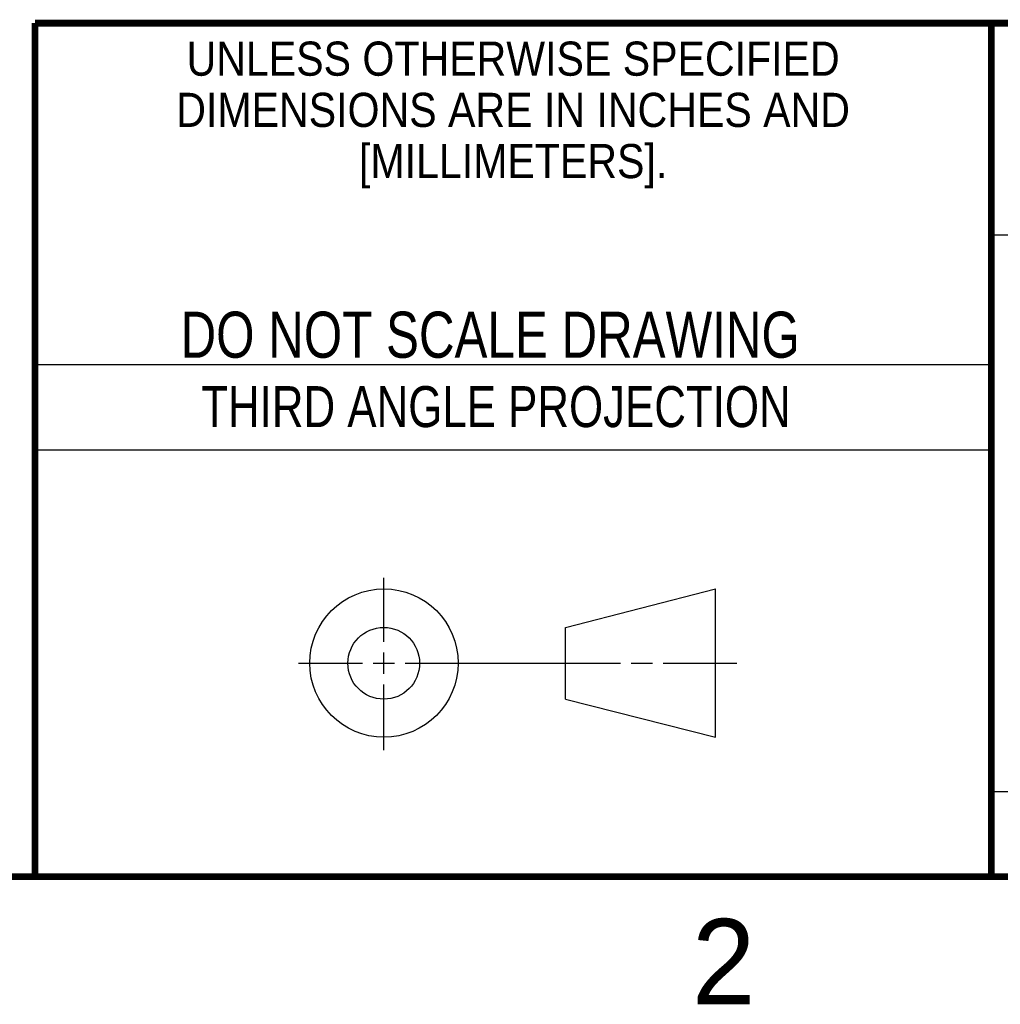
# Model space of a CAD drawing. Header units: inches. Extents: x -4.5 to 34, y 0 to 22.
# Tile 18 of 41: x 25.5 to 28.4, y 0.1 to 3. Entities that reach past the tile are written whole.
import ezdxf

# ---------------------------------------------------------------- set-up
doc = ezdxf.new("R2010")
doc.units = ezdxf.units.IN
doc.header["$LTSCALE"] = 1.87
doc.header["$MEASUREMENT"] = 0
doc.layers.get('0').update_dxf_attribs({"linetype": 'CONTINUOUS'})
doc.styles.get("Standard").update_dxf_attribs({"font": 'txt', "width": 0.8})
doc.styles.add('TEXTSTYLE_2', font='txt')
doc.styles.add('TEXTSTYLE_3', font='txt', dxfattribs={"width": 0.9})

msp = doc.modelspace()

# ---------------------------------------------------------------- linework, layer by layer
at = {"color": 2, "linetype": 'CONTINUOUS'}
for p, q in [((28.38, 2.38), (28.61, 2.38)), ((25.58, 2), (28.38, 2)), ((25.58, 1.75), (28.38, 1.75)), ((26.6016, 1.1882), (26.6016, 1.375)), ((26.6016, 1.0944), (26.6016, 1.1569)), ((26.3514, 1.1257), (26.5391, 1.1257)), ((26.5703, 1.1257), (26.6328, 1.1257)), ((26.6641, 1.1257), (27.2943, 1.1257)), ((27.3256, 1.1257), (27.3881, 1.1257)), ((27.4193, 1.1257), (27.6351, 1.1257)), ((26.6016, 0.8704), (26.6016, 1.0632)), ((28.38, 0.75), (33.5, 0.75))]:
    msp.add_line(p, q, dxfattribs=at)
at = {"color": 7, "linetype": 'CONTINUOUS'}
for p, q in [((27.1331, 1.23), (27.5726, 1.3428)), ((27.5726, 0.9086), (27.5726, 1.3428)), ((27.1331, 1.02), (27.1331, 1.23)), ((27.1331, 1.02), (27.5726, 0.9086))]:
    msp.add_line(p, q, dxfattribs=at)
at = {"color": 7, "linetype": 'CONTINUOUS', "const_width": 0.02}
for points in [[(25.58, 3), (33.5, 3)], [(25.58, 3), (25.58, 0.5)], [(28.38, 3), (28.38, 0.5)], [(0.5, 0.5), (33.5, 0.5)]]:
    msp.add_lwpolyline(points, dxfattribs=at)
at = {"color": 7, "linetype": 'CONTINUOUS'}
for centre, radius in [((26.6016, 1.1257), 0.2171), ((26.601, 1.125), 0.105)]:
    msp.add_circle(centre, radius, dxfattribs=at)

# ---------------------------------------------------------------- texts
at = {"color": 2, "linetype": 'CONTINUOUS', "line_spacing_factor": 0.9}
for s, insert, char_height, width, attachment_point, style in [('UNLESS OTHERWISE SPECIFIED', (26.9799, 2.9459), 0.1, 2.34, 2, 'TEXTSTYLE_3'), ('DIMENSIONS ARE IN INCHES AND', (26.9799, 2.7959), 0.1, 2.52, 2, 'TEXTSTYLE_3'), ('[MILLIMETERS].', (26.9799, 2.6459), 0.1, 1.26, 2, 'TEXTSTYLE_3'), ('2', (27.5035, 0.3763), 0.25, 0.25, 1, 'TEXTSTYLE_2')]:
    msp.add_mtext(s, dxfattribs=dict(at, insert=insert, char_height=char_height, width=width, attachment_point=attachment_point, style=style))
at = {"color": 7, "linetype": 'CONTINUOUS', "insert": (26.9127, 2.1549), "char_height": 0.135, "width": 2.16, "attachment_point": 2, "line_spacing_factor": 0.9}
msp.add_mtext('DO NOT SCALE DRAWING', dxfattribs=at)
at = {"color": 2, "linetype": 'CONTINUOUS', "insert": (26.9296, 1.9368), "char_height": 0.12, "width": 2.112, "attachment_point": 2, "line_spacing_factor": 0.9}
msp.add_mtext('THIRD ANGLE PROJECTION', dxfattribs=at)

doc.saveas('drawing.dxf')
